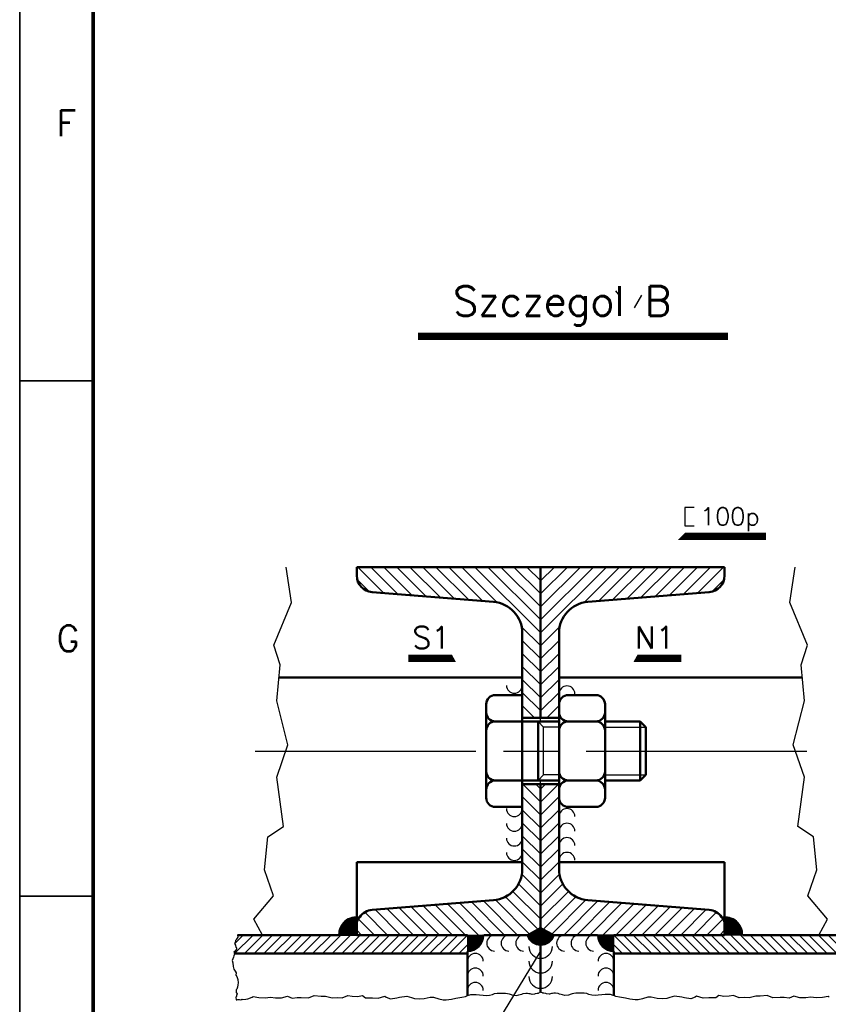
# Model space of a CAD drawing. Header units: millimetres. Extents: x -187295 to -99325, y -133089 to -73689.
# Tile 2 of 34: x -187295 to -176301, y -125160 to -111783. Entities that reach past the tile are written whole.
import ezdxf

# ---------------------------------------------------------------- set-up
doc = ezdxf.new("R2010")
doc.units = ezdxf.units.MM
doc.header["$LTSCALE"] = 50
doc.linetypes.add('AM_ISO08W050x2', pattern=[9, 6, -0.75, 1.5, -0.75])
doc.linetypes.add('CENTER', pattern=[7, 4, -1, 1, -1])
for name, color, linetype, lineweight in [('AM_0', 7, 'Continuous', 50), ('AM_6', 2, 'Continuous', 35), ('AM_7', 4, 'AM_ISO08W050x2', 25), ('OSIE', 1, 'CENTER', 9)]:
    doc.layers.add(name, color=color, linetype=linetype, lineweight=lineweight)
doc.layers.add('KOSMETYKA', color=7, linetype='Continuous')
doc.styles.add('ROMANS', font='romans', dxfattribs={"width": 0.8})

# ---------------------------------------------------------------- blocks, each defined once
blk = doc.blocks.new('A1')
at = {"color": 0, "linetype": 'ByBlock'}
for p, q in [((10, -430), (0, -430)), ((10, -500), (0, -500))]:
    blk.add_line(p, q, dxfattribs=at)
blk.add_lwpolyline([(0, -594), (841, -594), (841, 0), (0, 0)], close=True, dxfattribs=at)
at = {"color": 0, "linetype": 'ByBlock', "const_width": 0.5}
blk.add_lwpolyline([(10, -584), (831, -584), (831, -10), (10, -10)], close=True, dxfattribs=at)
at = {"color": 0, "linetype": 'ByBlock', "style": 'ROMANS'}
for s, p in [('F', (5, -396.75)), ('G', (5, -466.75))]:
    blk.add_text(s, height=3.5, dxfattribs=at).set_placement(p)
blk = doc.blocks.new('*X508')
at = {"color": 0}
for p, q in [((317.04, 847.37), (321.91, 852.24)), ((317.04, 850.91), (318.37, 852.24)), ((317.04, 843.84), (322.04, 848.84)), ((317.04, 840.3), (322.04, 845.3)), ((317.04, 836.77), (322.04, 841.77)), ((317.04, 833.23), (322.04, 838.23)), ((317.04, 829.7), (322.04, 834.7)), ((317.04, 826.16), (322.04, 831.16)), ((317.04, 822.62), (322.17, 827.75)), ((317.04, 819.09), (323.08, 825.12)), ((317.04, 815.55), (324.6, 823.11)), ((317.04, 812.02), (326.65, 821.63)), ((319.8, 811.24), (329.33, 820.77)), ((323.34, 811.24), (332.59, 820.5)), ((326.87, 811.24), (335.87, 820.23)), ((330.41, 811.24), (339.14, 819.97)), ((333.94, 811.24), (342.41, 819.71)), ((337.48, 811.24), (345.69, 819.45)), ((341.01, 811.24), (348.96, 819.19)), ((344.55, 811.24), (352.23, 818.92)), ((348.09, 811.24), (355.51, 818.66)), ((351.62, 811.24), (358.78, 818.4)), ((355.16, 811.24), (362.06, 818.14)), ((358.69, 811.24), (364.88, 817.43)), ((362.23, 811.24), (366.57, 815.59)), ((365.76, 811.24), (367.04, 812.52))]:
    blk.add_line(p, q, dxfattribs=at)
blk = doc.blocks.new('*X509')
at = {"color": 0}
for p, q in [((341.92, 806.24), (336.94, 811.22)), ((344.58, 806.24), (339.58, 811.24)), ((347.23, 806.24), (342.23, 811.24)), ((349.88, 806.24), (344.88, 811.24)), ((352.53, 806.24), (347.53, 811.24)), ((355.18, 806.24), (350.18, 811.24)), ((357.83, 806.24), (352.83, 811.24)), ((360.49, 806.24), (355.49, 811.24)), ((363.14, 806.24), (358.14, 811.24)), ((365.79, 806.24), (360.79, 811.24)), ((368.44, 806.24), (363.44, 811.24)), ((371.09, 806.24), (366.09, 811.24)), ((373.74, 806.24), (367.04, 812.94)), ((376.4, 806.24), (371.4, 811.24)), ((379.05, 806.24), (374.05, 811.24)), ((381.7, 806.24), (376.7, 811.24)), ((384.35, 806.24), (379.35, 811.24)), ((387, 806.24), (382, 811.24)), ((389.65, 806.24), (384.65, 811.24)), ((392.31, 806.24), (387.31, 811.24)), ((394.96, 806.24), (389.96, 811.24)), ((397.61, 806.24), (392.61, 811.24)), ((400.26, 806.24), (395.26, 811.24)), ((400.17, 808.98), (397.91, 811.24)), ((339.27, 806.24), (336.94, 808.57))]:
    blk.add_line(p, q, dxfattribs=at)
blk = doc.blocks.new('*X507')
at = {"color": 0}
for p, q in [((317.04, 893.34), (334.95, 911.24)), ((317.04, 896.87), (331.41, 911.24)), ((317.04, 900.41), (327.88, 911.24)), ((317.04, 903.94), (324.34, 911.24)), ((317.04, 907.48), (320.81, 911.24)), ((317.04, 911.01), (317.27, 911.24)), ((328.87, 901.63), (338.48, 911.24)), ((332.78, 902), (342.02, 911.24)), ((336.62, 902.31), (345.55, 911.24)), ((340.46, 902.61), (349.09, 911.24)), ((344.31, 902.92), (352.63, 911.24)), ((348.15, 903.23), (356.16, 911.24)), ((351.99, 903.54), (359.7, 911.24)), ((355.84, 903.84), (363.23, 911.24)), ((359.68, 904.15), (366.77, 911.24)), ((363.58, 904.52), (366.92, 907.86)), ((317.04, 889.8), (322.21, 894.97)), ((317.04, 886.26), (322.04, 891.26)), ((317.04, 882.73), (322.04, 887.73)), ((317.04, 879.19), (322.04, 884.19)), ((317.04, 875.66), (322.04, 880.66)), ((317.04, 872.12), (322.04, 877.12)), ((318.7, 870.24), (322.04, 873.59))]:
    blk.add_line(p, q, dxfattribs=at)
blk = doc.blocks.new('*X512')
at = {"color": 0}
for p, q in [((292.98, 873.87), (293.02, 873.91)), ((293.05, 873.76), (293.22, 873.93)), ((293.12, 873.65), (293.4, 873.93)), ((293.17, 873.53), (293.57, 873.92)), ((293.22, 873.4), (293.72, 873.91)), ((293.27, 873.27), (293.87, 873.88)), ((293.3, 873.13), (294.02, 873.84)), ((293.33, 872.98), (294.15, 873.8)), ((293.35, 872.83), (294.28, 873.75)), ((293.36, 872.66), (294.4, 873.7)), ((293.36, 872.48), (294.52, 873.64)), ((293.36, 872.3), (294.64, 873.58)), ((293.36, 872.13), (294.74, 873.51)), ((293.36, 871.95), (294.85, 873.44)), ((293.36, 871.77), (294.95, 873.36)), ((293.36, 871.6), (295.04, 873.28)), ((293.39, 871.45), (295.13, 873.19)), ((293.57, 871.45), (295.21, 873.1)), ((293.75, 871.45), (295.3, 873)), ((293.93, 871.45), (295.37, 872.9)), ((294.1, 871.45), (295.44, 872.8)), ((294.28, 871.45), (295.51, 872.69)), ((294.46, 871.45), (295.57, 872.57)), ((294.63, 871.45), (295.63, 872.45)), ((294.81, 871.45), (295.68, 872.33)), ((294.99, 871.45), (295.73, 872.19)), ((295.16, 871.45), (295.76, 872.06)), ((295.34, 871.45), (295.8, 871.91)), ((295.52, 871.45), (295.82, 871.76)), ((295.69, 871.45), (295.83, 871.6))]:
    blk.add_line(p, q, dxfattribs=at)
blk = doc.blocks.new('*X510')
at = {"color": 0}
for p, q in [((241.52, 921.58), (242.63, 922.69)), ((241.54, 921.42), (242.89, 922.78)), ((241.65, 921.36), (243.11, 922.82)), ((241.71, 921.95), (242.26, 922.5)), ((241.77, 921.3), (243.3, 922.83)), ((241.88, 921.23), (243.48, 922.83)), ((242, 921.17), (243.64, 922.81)), ((242.11, 921.11), (243.79, 922.79)), ((242.23, 921.05), (243.93, 922.75)), ((242.34, 920.99), (244.06, 922.71)), ((242.46, 920.92), (244.18, 922.65)), ((242.57, 920.86), (244.3, 922.59)), ((242.68, 920.8), (244.41, 922.53)), ((242.8, 920.74), (244.52, 922.46)), ((242.91, 920.68), (244.62, 922.38)), ((243.03, 920.61), (244.71, 922.3)), ((243.14, 920.55), (244.8, 922.21)), ((243.26, 920.49), (244.88, 922.12)), ((243.4, 920.46), (244.96, 922.02)), ((243.79, 920.66), (245.03, 921.91)), ((244.17, 920.87), (245.1, 921.8)), ((244.56, 921.08), (245.16, 921.68)), ((244.94, 921.29), (245.21, 921.56))]:
    blk.add_line(p, q, dxfattribs=at)
blk = doc.blocks.new('*X511')
at = {"color": 0}
for p, q in [((276.09, 871.3), (276.25, 871.45)), ((276.11, 871.14), (276.42, 871.45)), ((276.13, 870.99), (276.6, 871.45)), ((276.17, 870.85), (276.78, 871.45)), ((276.21, 870.71), (276.95, 871.45)), ((276.26, 870.58), (277.13, 871.45)), ((276.32, 870.46), (277.31, 871.45)), ((276.38, 870.35), (277.48, 871.45)), ((276.45, 870.24), (277.66, 871.45)), ((276.52, 870.13), (277.84, 871.45)), ((276.6, 870.03), (278.02, 871.45)), ((276.68, 869.94), (278.19, 871.45)), ((276.77, 869.85), (278.31, 871.4)), ((276.86, 869.77), (278.31, 871.22)), ((276.96, 869.69), (278.31, 871.04)), ((277.06, 869.61), (278.31, 870.87)), ((277.17, 869.54), (278.31, 870.69)), ((277.28, 869.48), (278.31, 870.51)), ((277.4, 869.42), (278.31, 870.34)), ((277.52, 869.37), (278.31, 870.16)), ((277.65, 869.33), (278.31, 869.98)), ((277.79, 869.29), (278.31, 869.81)), ((277.94, 869.26), (278.31, 869.63)), ((278.1, 869.24), (278.31, 869.45)), ((278.26, 869.23), (278.31, 869.28))]:
    blk.add_line(p, q, dxfattribs=at)

msp = doc.modelspace()

# ---------------------------------------------------------------- linework, layer by layer
at = {"color": 3}
for p, q in [((-180212.086, -121318.666), (-180212.086, -119218.666)), ((-180462.086, -121268.666), (-180462.086, -122168.666)), ((-180247.296, -121318.666), (-180172.296, -121393.666)), ((-180172.296, -122043.666), (-180172.296, -121393.666)), ((-180247.296, -122118.666), (-180172.296, -122043.666)), ((-180212.086, -124218.666), (-180212.086, -122118.666)), ((-182712.086, -124218.666), (-182712.086, -124101.385)), ((-182712.086, -124218.666), (-182712.086, -124101.385)), ((-177712.086, -124218.666), (-177712.086, -124101.385))]:
    msp.add_line(p, q, dxfattribs=at)
at = {"color": 3, "linetype": 'Continuous'}
for p, q in [((-179962.087, -121393.666), (-180172.296, -121393.666)), ((-179337.087, -121393.666), (-178782.018, -121393.666)), ((-179962.087, -122043.666), (-180172.296, -122043.666)), ((-179337.087, -122043.666), (-178782.018, -122043.666))]:
    msp.add_line(p, q, dxfattribs=at)
at = {"color": 3}
for centre, start, end in [((-182487.086, -124101.385), 145.5390186, 180), ((-182487.086, -124101.385), 145.5390186, 180), ((-177937.086, -124101.385), 0, 34.4609814)]:
    msp.add_arc(centre, 225, start, end, dxfattribs=at)
at = {"layer": 'AM_0'}
for p, q in [((-182712.086, -119218.666), (-180212.086, -119218.666)), ((-182712.086, -119218.666), (-182712.086, -119335.947)), ((-180212.086, -119218.666), (-180212.086, -121268.666)), ((-177712.086, -119218.666), (-180212.086, -119218.666)), ((-177712.086, -119218.666), (-177712.086, -119335.947)), ((-182505.028, -119560.23), (-180853.194, -119692.377)), ((-177919.143, -119560.23), (-179570.977, -119692.377)), ((-180462.086, -121268.666), (-180462.086, -120116.024)), ((-179962.086, -121268.666), (-179962.086, -120116.024)), ((-183770.932, -120718.666), (-180462.086, -120718.666)), ((-179962.086, -120718.666), (-176653.239, -120718.666)), ((-180828.053, -120958.666), (-180462.086, -120958.666)), ((-180462.086, -122478.666), (-180462.086, -120958.666)), ((-179462.087, -120958.666), (-179837.098, -120958.666)), ((-180953.053, -122353.666), (-180953.053, -121083.666)), ((-179962.086, -122353.666), (-179962.086, -121083.666)), ((-179337.087, -122353.666), (-179337.087, -121083.666)), ((-180828.202, -121316.328), (-180462.086, -121316.328)), ((-180212.086, -121268.666), (-180462.086, -121268.666)), ((-180462.086, -121268.666), (-180462.086, -122168.666)), ((-180462.086, -121318.666), (-179962.086, -121318.666)), ((-180247.342, -122118.666), (-180247.342, -121318.666)), ((-180212.086, -121268.666), (-179962.086, -121268.666)), ((-179962.086, -122168.666), (-179962.086, -121268.666)), ((-179461.939, -121316.328), (-179837.234, -121316.328)), ((-179337.087, -121318.666), (-178857.063, -121318.666)), ((-178857.109, -122118.666), (-178857.109, -121318.666)), ((-178857.063, -121318.666), (-178782.063, -121393.666)), ((-178782.063, -122043.666), (-178782.063, -121393.666)), ((-180828.202, -122118.666), (-180462.086, -122118.666)), ((-180462.086, -122118.666), (-179962.086, -122118.666)), ((-179461.939, -122118.666), (-179837.234, -122118.666)), ((-179337.087, -122118.666), (-178857.063, -122118.666)), ((-178857.063, -122118.666), (-178782.063, -122043.666)), ((-180462.086, -123321.308), (-180462.086, -122168.666)), ((-180212.086, -122168.666), (-180462.086, -122168.666)), ((-180212.086, -122168.666), (-180212.086, -124995.875)), ((-180212.086, -122168.666), (-179962.086, -122168.666)), ((-179962.086, -123321.308), (-179962.086, -122168.666)), ((-180828.053, -122478.666), (-180462.086, -122478.666)), ((-179462.087, -122478.666), (-179837.098, -122478.666)), ((-180462.086, -123228.666), (-182712.086, -123228.666)), ((-182712.086, -124218.666), (-182712.086, -123228.666)), ((-179962.086, -123228.666), (-177712.086, -123228.666)), ((-177712.086, -124218.666), (-177712.086, -123228.666)), ((-182505.028, -123877.101), (-180853.194, -123744.955)), ((-177919.143, -123877.101), (-179570.977, -123744.955)), ((-184332.674, -124218.666), (-182959.848, -124218.666)), ((-182712.086, -124218.666), (-181207.086, -124218.666)), ((-180984.391, -124218.666), (-180212.086, -124218.666)), ((-179439.78, -124218.666), (-180212.086, -124218.666)), ((-177712.086, -124218.666), (-179217.086, -124218.666)), ((-176091.497, -124218.666), (-177464.323, -124218.666)), ((-184374.276, -124468.666), (-181207.086, -124468.666)), ((-181207.086, -124441.361), (-181207.086, -125040.501)), ((-179217.086, -124441.361), (-179217.086, -125040.501)), ((-176049.895, -124468.666), (-179217.086, -124468.666))]:
    msp.add_line(p, q, dxfattribs=at)
for centre, radius, start, end in [((-182487.086, -119335.947), 225, 180, 265.4260787), ((-177937.086, -119335.947), 225, 274.5739213, 0), ((-180887.086, -120116.024), 425, 0, 85.4260787), ((-179537.086, -120116.024), 425, 94.5739213, 180), ((-180828.053, -121083.666), 125, 90, 180), ((-179837.086, -121083.666), 125, 90, 180), ((-179462.087, -121083.666), 125, 0, 90), ((-180828.053, -121191.329), 125, 180, 270), ((-179837.086, -121191.329), 125, 180, 270), ((-179462.087, -121191.329), 125, 270, 0), ((-180828.053, -121441.328), 125, 90, 180), ((-179837.086, -121441.328), 125, 90, 180), ((-179462.087, -121441.328), 125, 0, 90), ((-180828.053, -121993.666), 125, 180, 270), ((-179837.086, -121993.666), 125, 180, 270), ((-179462.087, -121993.666), 125, 270, 0), ((-180828.053, -122243.666), 125, 90, 180), ((-179837.086, -122243.666), 125, 90, 180), ((-179462.087, -122243.666), 125, 0, 90), ((-180828.053, -122353.666), 125, 180, 270), ((-179837.086, -122353.666), 125, 180, 270), ((-179462.087, -122353.666), 125, 270, 0), ((-180887.086, -123321.308), 425, 274.5739213, 0), ((-179537.086, -123321.308), 425, 180, 265.4260787), ((-182487.086, -124101.385), 225, 94.5739213, 145.5390186), ((-177937.086, -124101.385), 225, 34.4609814, 85.4260787)]:
    msp.add_arc(centre, radius, start, end, dxfattribs=at)
at = {"layer": 'AM_7', "ltscale": 10}
msp.add_line((-184091.473, -121718.666), (-176289.763, -121718.666), dxfattribs=at)
at = {"layer": 'KOSMETYKA'}
for p, q in [((-179196.254, -115466.586), (-179142.472, -115535.251)), ((-178937.067, -115695.924), (-178836.122, -115525.136))]:
    msp.add_line(p, q, dxfattribs=at)
at = {"layer": 'KOSMETYKA', "color": 3}
for p, q in [((-180212.086, -124116.655), (-180400.598, -124218.666)), ((-180023.573, -124218.666), (-180212.086, -124116.655)), ((-182959.848, -124218.666), (-182712.086, -124218.666)), ((-182959.848, -124218.666), (-182712.086, -124218.666)), ((-181207.086, -124218.666), (-180984.391, -124218.666)), ((-181207.086, -124218.666), (-180984.391, -124218.666)), ((-179217.086, -124218.666), (-179439.78, -124218.666)), ((-177464.323, -124218.666), (-177712.086, -124218.666))]:
    msp.add_line(p, q, dxfattribs=at)
at = {"layer": 'KOSMETYKA', "const_width": 100}
msp.add_lwpolyline([(-181880.664, -116082.698), (-177663.119, -116082.698)], dxfattribs=at)
at = {"layer": 'KOSMETYKA', "color": 3}
for points in [[(-178124.152, -118408.949), (-178251.78, -118408.949), (-178251.78, -118658.216), (-178124.152, -118658.216)], [(-184374.276, -124468.666), (-184372.779, -124452.93), (-184378.17, -124443.18), (-184358.679, -124428.751), (-184343.749, -124412.761), (-184341.676, -124392.482), (-184352.458, -124386.242), (-184356.605, -124355.824), (-184356.605, -124355.824), (-184370.706, -124335.934), (-184356.605, -124309.025), (-184354.532, -124286.796), (-184343.749, -124274.706), (-184326.746, -124248.577), (-184330.893, -124220.108), (-184332.674, -124218.666)], [(-184374.276, -124468.666), (-184379.104, -124489.637), (-184381.916, -124500.216), (-184390.353, -124521.373), (-184407.227, -124566.332), (-184395.978, -124595.423), (-184393.166, -124648.316), (-184384.728, -124682.696), (-184367.854, -124711.787), (-184353.793, -124732.944), (-184356.326, -124764.548), (-184344.403, -124781.305), (-184330.341, -124820.974), (-184324.716, -124865.933), (-184330.341, -124895.024), (-184333.153, -124926.76), (-184344.403, -124953.206), (-184352.84, -124961.14), (-184352.84, -124977.008), (-184350.027, -125000.81), (-184338.778, -125016.678), (-184346.404, -125038.59), (-184346.404, -125051.813), (-184355.907, -125061.888), (-184353.382, -125101.047), (-184342.132, -125101.047), (-184328.071, -125095.758), (-184307.584, -125096.387), (-184287.898, -125099.032), (-184275.047, -125089.971), (-184266.61, -125092.616), (-184221.613, -125089.971), (-184193.49, -125084.682), (-184134.431, -125063.525), (-184120.369, -125055.591), (-184042.291, -125065.904), (-183957.921, -125071.193), (-183886.945, -125060.88), (-183819.449, -125074.103), (-183737.891, -125074.103), (-183653.521, -125050.301), (-183590.11, -125075.244), (-183522.614, -125067.31), (-183466.367, -125067.31), (-183367.935, -125072.599), (-183293.542, -125039.723), (-183195.11, -125047.657), (-183138.863, -125050.301), (-183047.329, -125072.599), (-182979.833, -125067.31), (-182909.524, -125072.599), (-182832.319, -125042.367), (-182773.26, -125050.301), (-182702.951, -125052.946), (-182632.643, -125042.367), (-182591.73, -125072.599), (-182541.108, -125069.955), (-182498.923, -125072.599), (-182420.178, -125075.244), (-182328.911, -125050.301), (-182312.036, -125060.88), (-182255.79, -125084.682), (-182165.795, -125071.459), (-182129.235, -125060.88), (-182030.803, -125050.301), (-181968.931, -125066.169), (-181929.559, -125079.392), (-181862.063, -125087.326), (-181794.567, -125079.392), (-181713.009, -125060.88), (-181670.824, -125060.88), (-181594.891, -125084.682), (-181538.644, -125097.905), (-181496.459, -125097.905), (-181426.151, -125089.971), (-181367.091, -125076.748), (-181309.305, -125066.37), (-181283.136, -125062.701), (-181235.326, -125052.123), (-181207.086, -125040.501)], [(-180224.059, -124452.419), (-181269.154, -126173.924)], [(-181207.086, -125040.501), (-181207.086, -125040.501), (-181159.946, -125027.809), (-181139.919, -125025.762), (-181089.851, -125025.762), (-181042.395, -125029.856), (-180994.939, -125034.36), (-180951.837, -125038.454), (-180908.735, -125036.407), (-180866.068, -125025.762), (-180838.64, -125015.117), (-180802.504, -125006.519), (-180709.769, -125006.519), (-180691.483, -125008.566), (-180662.313, -125013.07), (-180641.85, -125019.211), (-180626.177, -125023.715), (-180592.218, -125034.36), (-180590.041, -125036.407), (-180539.973, -125038.454), (-180510.802, -125031.903), (-180492.517, -125027.809), (-180469.877, -125021.258), (-180452.027, -125013.07), (-180415.455, -125006.519), (-180392.816, -125008.566), (-180374.966, -125013.07), (-180361.469, -125015.117), (-180331.863, -125023.715), (-180327.51, -125023.715), (-180291.374, -125019.211), (-180282.231, -125013.07), (-180257.414, -125006.519), (-180243.482, -125006.519), (-180239.129, -125004.472), (-180212.086, -124995.875)], [(-179217.086, -125040.501), (-179225.477, -125038.454), (-179264.225, -125027.809), (-179284.252, -125025.762), (-179334.32, -125025.762), (-179381.776, -125029.856), (-179429.232, -125034.36), (-179472.334, -125038.454), (-179515.436, -125036.407), (-179558.103, -125025.762), (-179585.532, -125015.117), (-179621.668, -125006.519), (-179714.403, -125006.519), (-179732.688, -125008.566), (-179761.858, -125013.07), (-179782.321, -125019.211), (-179797.994, -125023.715), (-179831.954, -125034.36), (-179834.131, -125036.407), (-179884.199, -125038.454), (-179913.369, -125031.903), (-179931.655, -125027.809), (-179954.294, -125021.258), (-179972.144, -125013.07), (-180008.716, -125006.519), (-180031.355, -125008.566), (-180049.206, -125013.07), (-180062.702, -125015.117), (-180092.308, -125023.715), (-180096.662, -125023.715), (-180132.798, -125019.211), (-180141.941, -125013.07), (-180166.757, -125006.519), (-180180.689, -125006.519), (-180185.043, -125004.472), (-180212.086, -124995.875)], [(-176289.741, -125063.525), (-176303.802, -125055.591), (-176381.88, -125065.904), (-176466.25, -125071.193), (-176537.226, -125060.88), (-176604.722, -125074.103), (-176686.28, -125074.103), (-176770.65, -125050.301), (-176834.062, -125075.244), (-176901.558, -125067.31), (-176957.804, -125067.31), (-177056.236, -125072.599), (-177130.629, -125039.723), (-177229.061, -125047.657), (-177285.308, -125050.301), (-177376.843, -125072.599), (-177444.339, -125067.31), (-177514.647, -125072.599), (-177591.853, -125042.367), (-177650.912, -125050.301), (-177721.22, -125052.946), (-177791.528, -125042.367), (-177832.441, -125072.599), (-177883.063, -125069.955), (-177925.248, -125072.599), (-178003.994, -125075.244), (-178095.261, -125050.301), (-178112.135, -125060.88), (-178168.381, -125084.682), (-178258.376, -125071.459), (-178294.937, -125060.88), (-178393.368, -125050.301), (-178455.24, -125066.169), (-178494.613, -125079.392), (-178562.109, -125087.326), (-178629.605, -125079.392), (-178711.162, -125060.88), (-178753.347, -125060.88), (-178829.281, -125084.682), (-178885.527, -125097.905), (-178927.712, -125097.905), (-178998.021, -125089.971), (-179057.08, -125076.748), (-179114.866, -125066.37), (-179141.036, -125062.701), (-179188.845, -125052.123), (-179217.086, -125040.501)]]:
    msp.add_lwpolyline(points, dxfattribs=at)
for points in [[(-177150.584, -118800.786, 100, 100, 0), (-178298.118, -118800.786, 0, 0, 0), (-178904.325, -119404.952, 0, 0, 0)], [(-182013.081, -120459.219, 100, 100, 0), (-181391.329, -120459.219, 0, 0, 0), (-180785.122, -121563.385, 0, 0, 0)], [(-178301.366, -120459.219, 100, 100, 0), (-178923.118, -120459.219, 0, 0, 0), (-179529.325, -121563.385, 0, 0, 0)]]:
    msp.add_lwpolyline(points, format="xyseb", dxfattribs=at)
at = {"layer": 'KOSMETYKA', "color": 3, "linetype": 'Continuous'}
for points in [[(-183993.198, -124218.666), (-183993.178, -124218.463), (-184112.326, -124002.995), (-183846.562, -123684.104), (-183967.115, -123330.738), (-183921.289, -122882.566), (-183709.084, -122744.668), (-183800.736, -122072.41), (-183800.736, -122072.41), (-183647.353, -121632.857), (-183800.736, -121038.168), (-183754.91, -120546.903), (-183840.615, -120279.724), (-183599.842, -119702.272), (-183670.29, -119218.666)], [(-176430.973, -124218.666), (-176430.993, -124218.463), (-176311.845, -124002.995), (-176577.609, -123684.104), (-176457.056, -123330.738), (-176502.882, -122882.566), (-176715.087, -122744.668), (-176623.435, -122072.41), (-176623.435, -122072.41), (-176776.819, -121632.857), (-176623.435, -121038.168), (-176669.261, -120546.903), (-176583.556, -120279.724), (-176824.329, -119702.272), (-176753.881, -119218.666)]]:
    msp.add_lwpolyline(points, dxfattribs=at)
at = {"layer": 'KOSMETYKA', "color": 3}
for centre, radius, start, end in [((-180569.566, -120826.607), 107.48, 180, 0), ((-179854.605, -120941.096), 107.48, 0, 180), ((-180569.566, -122501.525), 107.48, 180, 0), ((-179854.605, -122608.08), 107.48, 0, 180), ((-180569.566, -122701.525), 107.48, 180, 0), ((-179854.605, -122808.08), 107.48, 0, 180), ((-180569.566, -122901.525), 107.48, 180, 0), ((-179854.605, -123003.08), 107.48, 0, 180), ((-180569.566, -123096.525), 107.48, 180, 0), ((-179854.605, -123203.08), 107.48, 0, 180), ((-182712.086, -124218.666), 247.763, 80.8299237, 180), ((-182712.086, -124218.666), 247.763, 80.8299237, 180), ((-177712.086, -124218.666), 247.763, 0, 99.1700763), ((-181207.086, -124218.666), 222.695, 270, 0), ((-181207.086, -124218.666), 222.695, 270, 0), ((-180838.274, -124328.155), 107.48, 90, 270), ((-180643.274, -124328.155), 107.48, 90, 270), ((-180443.274, -124328.155), 107.48, 90, 270), ((-180212.086, -124158.666), 197.831, 197.6552691, 342.3447309), ((-179887.086, -124328.155), 107.48, 90, 270), ((-179692.086, -124328.155), 107.48, 90, 270), ((-179492.086, -124328.155), 107.48, 90, 270), ((-179217.086, -124218.666), 222.695, 180, 270), ((-180212.086, -124374.307), 159.931, 180, 0), ((-181099.605, -124575.677), 107.48, 0, 180), ((-179324.566, -124575.677), 107.48, 0, 180), ((-181099.605, -124775.677), 107.48, 0, 180), ((-180212.086, -124574.467), 159.931, 180, 0), ((-179324.566, -124775.677), 107.48, 0, 180), ((-180212.086, -124782.067), 159.931, 180, 0), ((-181099.605, -124970.677), 107.48, 0, 180), ((-179324.566, -124970.677), 107.48, 0, 180)]:
    msp.add_arc(centre, radius, start, end, dxfattribs=at)
at = {"layer": 'OSIE', "color": 3, "linetype": 'Continuous'}
for p, q in [((-180212.086, -119218.666), (-180212.086, -121268.666)), ((-180212.086, -122168.666), (-180212.086, -124995.875)), ((-181207.086, -124218.666), (-181207.086, -124441.361)), ((-181207.086, -124218.666), (-181207.086, -124441.361)), ((-179217.086, -124218.666), (-179217.086, -124441.361))]:
    msp.add_line(p, q, dxfattribs=at)

# ---------------------------------------------------------------- block references
at = {"layer": 'AM_6', "xscale": 100, "yscale": 100, "zscale": 100}
msp.add_blockref('A1', (-187295.431, -73688.579), dxfattribs=at)
at = {"layer": 'KOSMETYKA', "color": 3}
for name, p, xscale, yscale, zscale in [('*X507', (-164359.917, -164780.677), -50, 50, 50), ('*X507', (-196064.255, -164780.677), 50, 50, 50), ('*X508', (-164359.917, -164780.677), -50, 50, 50), ('*X508', (-196064.255, -164780.677), 50, 50, 50), ('*X512', (-153376.001, -211364.114), -100, 100, 100), ('*X512', (-207048.17, -211364.114), 100, 100, 100), ('*X509', (-164359.917, -164780.677), -50, 50, 50), ('*X509', (-196064.255, -164780.677), 50, 50, 50), ('*X511', (-153376.001, -211364.114), -100, 100, 100), ('*X511', (-207048.17, -211364.114), 100, 100, 100)]:
    msp.add_blockref(name, p, dxfattribs=dict(at, xscale=xscale, yscale=yscale, zscale=zscale))
at = {"layer": 'KOSMETYKA', "color": 3, "xscale": -100, "yscale": 100, "zscale": 100, "rotation": 180}
msp.add_blockref('*X510', (-204548.17, -32073.218), dxfattribs=at)

# ---------------------------------------------------------------- texts
at = {"layer": 'KOSMETYKA', "style": 'ROMANS'}
msp.add_text('Szczegol B', height=400, dxfattribs=at).set_placement((-181403.989, -115804.976))
at = {"layer": 'KOSMETYKA', "color": 3, "style": 'ROMANS'}
for s, height, p in [('100p', 240, (-178045.325, -118651.331)), ('S1', 300, (-181956.087, -120327.667)), ('N1', 300, (-178930.889, -120325.23))]:
    msp.add_text(s, height=height, dxfattribs=at).set_placement(p)

doc.saveas('drawing.dxf')
